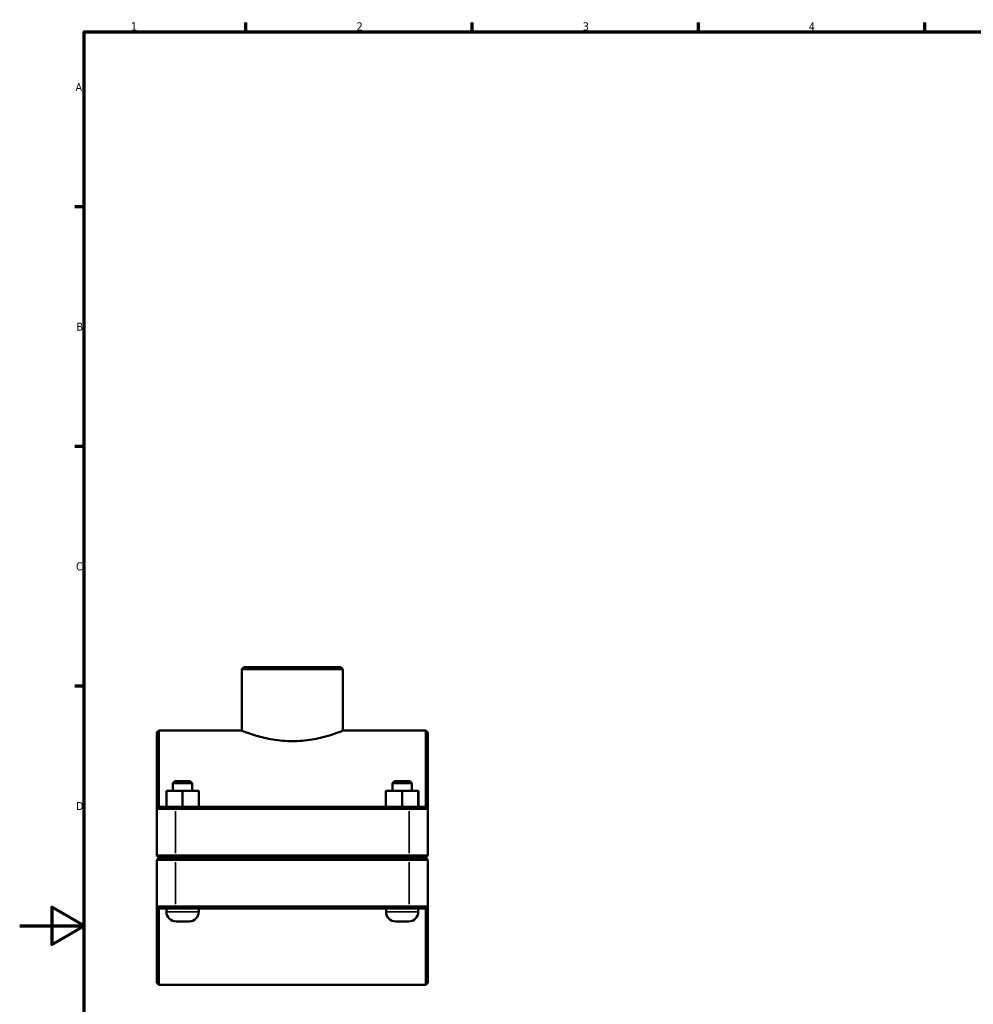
# Model space of a CAD drawing. Header units: millimetres. Extents: x 0 to 1136, y -9 to 1083.
# Tile 2 of 6: x 0 to 295, y 273 to 578. Entities that reach past the tile are written whole.
import ezdxf

# ---------------------------------------------------------------- set-up
doc = ezdxf.new("R2010")
doc.units = ezdxf.units.MM
for name, color, linetype, lineweight in [('Border (ISO)', 7, 'Continuous', 70), ('Visible (ISO)', 7, 'Continuous', 50), ('Visible Narrow (ISO)', 7, 'Continuous', 35)]:
    doc.layers.add(name, color=color, linetype=linetype, lineweight=lineweight)
doc.styles.add('Note Text (ISO)', font='tahoma.ttf')

# ---------------------------------------------------------------- blocks, each defined once
blk = doc.blocks.new('Borders Default Border')
at = {"layer": 'Border (ISO)'}
for p, q in [((70.08, 574), (70.08, 576.9)), ((140.17, 574), (140.17, 576.9)), ((210.25, 574), (210.25, 576.9)), ((280.33, 574), (280.33, 576.9)), ((20, 519.75), (17.1, 519.75)), ((20, 445.5), (17.1, 445.5)), ((20, 371.25), (17.1, 371.25))]:
    blk.add_line(p, q, dxfattribs=at)
at = {"layer": 'Border (ISO)', "flags": 128}
for points in [[(20, 20), (20, 574), (821, 574), (821, 20), (20, 20)], [(0, 297), (20, 297), (10, 302.77), (10, 291.23), (20, 297)]]:
    blk.add_lwpolyline(points, dxfattribs=at)
at = {"layer": 'Border (ISO)', "color": 232, "true_color": 0xca0064, "char_height": 2.5, "attachment_point": 7, "style": 'Note Text (ISO)'}
for s, insert in [('1', (34.48, 574.4)), ('2', (104.37, 574.4)), ('3', (174.43, 574.35)), ('4', (244.42, 574.4)), ('A', (17.29, 555.62)), ('B', (17.59, 481.37)), ('C', (17.43, 407.08)), ('D', (17.43, 332.88))]:
    blk.add_mtext(s, dxfattribs=dict(at, insert=insert))

msp = doc.modelspace()

# ---------------------------------------------------------------- linework, layer by layer
at = {"layer": 'Visible (ISO)'}
for p, q in [((69.412, 377.115), (68.782, 376.485)), ((68.782, 357.49), (68.782, 376.485)), ((100.135, 376.485), (68.782, 376.485)), ((69.412, 377.115), (99.505, 377.115)), ((99.505, 377.115), (100.135, 376.485)), ((100.135, 357.49), (100.135, 376.485)), ((42.459, 356.86), (43.089, 357.49)), ((43.089, 357.49), (43.089, 333.865)), ((68.782, 357.49), (43.089, 357.49)), ((125.829, 357.49), (100.135, 357.49)), ((125.829, 333.865), (125.829, 357.49)), ((126.459, 356.86), (125.829, 357.49)), ((42.459, 333.235), (42.459, 356.86)), ((126.459, 356.86), (126.459, 333.235)), ((48.089, 341.865), (47.459, 341.235)), ((52.829, 341.865), (48.089, 341.865)), ((52.829, 341.865), (53.459, 341.235)), ((116.089, 341.865), (115.459, 341.235)), ((120.829, 341.865), (116.089, 341.865)), ((120.829, 341.865), (121.459, 341.235)), ((45.443, 333.865), (45.443, 338.865)), ((50.428, 338.865), (45.443, 338.865)), ((47.459, 341.235), (53.459, 341.235)), ((47.459, 341.235), (47.459, 338.865)), ((50.428, 333.865), (50.428, 338.865)), ((55.443, 338.865), (50.428, 338.865)), ((53.459, 341.235), (53.459, 338.865)), ((55.443, 333.865), (55.443, 338.865)), ((55.474, 338.865), (55.443, 338.865)), ((55.474, 333.865), (55.474, 338.865)), ((113.443, 333.865), (113.443, 338.865)), ((118.428, 338.865), (113.443, 338.865)), ((115.459, 341.235), (121.459, 341.235)), ((115.459, 341.235), (115.459, 338.865)), ((118.428, 333.865), (118.428, 338.865)), ((123.443, 338.865), (118.428, 338.865)), ((121.459, 341.235), (121.459, 338.865)), ((123.443, 333.865), (123.443, 338.865)), ((123.474, 338.865), (123.443, 338.865)), ((123.474, 333.865), (123.474, 338.865)), ((43.089, 333.865), (42.459, 333.235)), ((48.259, 333.235), (42.459, 333.235)), ((42.459, 333.235), (42.459, 318.795)), ((43.089, 333.865), (48.259, 333.865)), ((120.659, 333.865), (48.259, 333.865)), ((48.259, 333.235), (120.659, 333.235)), ((120.659, 333.865), (125.829, 333.865)), ((126.459, 333.235), (120.659, 333.235)), ((125.829, 333.865), (126.459, 333.235)), ((126.459, 318.795), (126.459, 333.235)), ((43.089, 318.165), (42.459, 318.795)), ((42.459, 318.795), (48.259, 318.795)), ((43.089, 318.065), (42.459, 317.435)), ((48.259, 317.435), (42.459, 317.435)), ((42.459, 317.435), (42.459, 302.995)), ((48.259, 318.165), (43.089, 318.165)), ((43.089, 318.065), (48.259, 318.065)), ((45.459, 318.165), (45.459, 318.065)), ((120.659, 318.795), (48.259, 318.795)), ((48.259, 318.165), (120.659, 318.165)), ((120.659, 318.065), (48.259, 318.065)), ((48.259, 317.435), (120.659, 317.435)), ((55.459, 318.165), (55.459, 318.065)), ((113.459, 318.165), (113.459, 318.065)), ((120.659, 318.795), (126.459, 318.795)), ((125.829, 318.165), (120.659, 318.165)), ((120.659, 318.065), (125.829, 318.065)), ((126.459, 317.435), (120.659, 317.435)), ((123.459, 318.165), (123.459, 318.065)), ((125.829, 318.165), (126.459, 318.795)), ((125.829, 318.065), (126.459, 317.435)), ((126.459, 302.995), (126.459, 317.435)), ((42.459, 302.995), (48.259, 302.995)), ((42.459, 279.37), (42.459, 302.995)), ((43.089, 302.365), (42.459, 302.995)), ((43.089, 302.365), (43.089, 278.74)), ((48.259, 302.365), (43.089, 302.365)), ((45.459, 302.365), (45.459, 301.365)), ((120.659, 302.995), (48.259, 302.995)), ((48.259, 302.365), (120.659, 302.365)), ((55.459, 302.365), (55.459, 301.365)), ((113.459, 302.365), (113.459, 301.365)), ((120.659, 302.995), (126.459, 302.995)), ((125.829, 302.365), (120.659, 302.365)), ((123.459, 302.365), (123.459, 301.365)), ((125.829, 302.365), (126.459, 302.995)), ((125.829, 278.74), (125.829, 302.365)), ((126.459, 302.995), (126.459, 279.37)), ((48.459, 298.365), (52.459, 298.365)), ((116.459, 298.365), (120.459, 298.365)), ((42.459, 279.37), (43.089, 278.74)), ((125.829, 278.74), (43.089, 278.74)), ((126.459, 279.37), (125.829, 278.74))]:
    msp.add_line(p, q, dxfattribs=at)
for centre, start, end in [((48.459, 301.365), 180, 270), ((52.459, 301.365), 270, 0), ((116.459, 301.365), 180, 270), ((120.459, 301.365), 270, 0)]:
    msp.add_arc(centre, 3, start, end, dxfattribs=at)
msp.add_open_spline([(68.782, 357.49), (68.782, 357.49), (68.879, 357.451), (69.281, 357.294), (69.587, 357.175), (70.792, 356.727), (71.995, 356.302), (74.754, 355.492), (76.502, 355.052), (79.393, 354.576), (80.401, 354.448), (82.435, 354.277), (83.462, 354.235), (85.455, 354.235), (86.482, 354.277), (88.517, 354.448), (89.525, 354.576), (92.415, 355.052), (94.163, 355.492), (96.922, 356.302), (98.125, 356.727), (99.33, 357.175), (99.636, 357.294), (100.038, 357.451), (100.135, 357.49), (100.135, 357.49)], degree=3, knots=[2.3910176, 2.3910176, 2.3910176, 2.3910176, 2.6897466, 2.6897466, 2.9884756, 2.9884756, 3.5859336, 3.5859336, 4.1839844, 4.1839844, 4.4830098, 4.4830098, 4.7820352, 4.7820352, 5.0810606, 5.0810606, 5.380086, 5.380086, 5.9781368, 5.9781368, 6.5755948, 6.5755948, 6.8743238, 6.8743238, 7.1730528, 7.1730528, 7.1730528, 7.1730528], dxfattribs=at)
at = {"layer": 'Visible Narrow (ISO)'}
for p, q in [((48.259, 333.833), (48.259, 333.266)), ((48.259, 319.517), (48.259, 332.513)), ((120.659, 333.833), (120.659, 333.266)), ((120.659, 332.513), (120.659, 319.517)), ((48.259, 318.196), (48.259, 318.763)), ((48.259, 318.033), (48.259, 317.466)), ((120.659, 318.196), (120.659, 318.763)), ((120.659, 318.033), (120.659, 317.466)), ((48.259, 303.717), (48.259, 316.713)), ((120.659, 316.713), (120.659, 303.717)), ((48.259, 302.396), (48.259, 302.963)), ((120.659, 302.396), (120.659, 302.963)), ((55.397, 301.365), (45.52, 301.365)), ((123.397, 301.365), (113.52, 301.365))]:
    msp.add_line(p, q, dxfattribs=at)

# ---------------------------------------------------------------- block references
msp.add_blockref('Borders Default Border', (0, 0))

doc.saveas('drawing.dxf')
